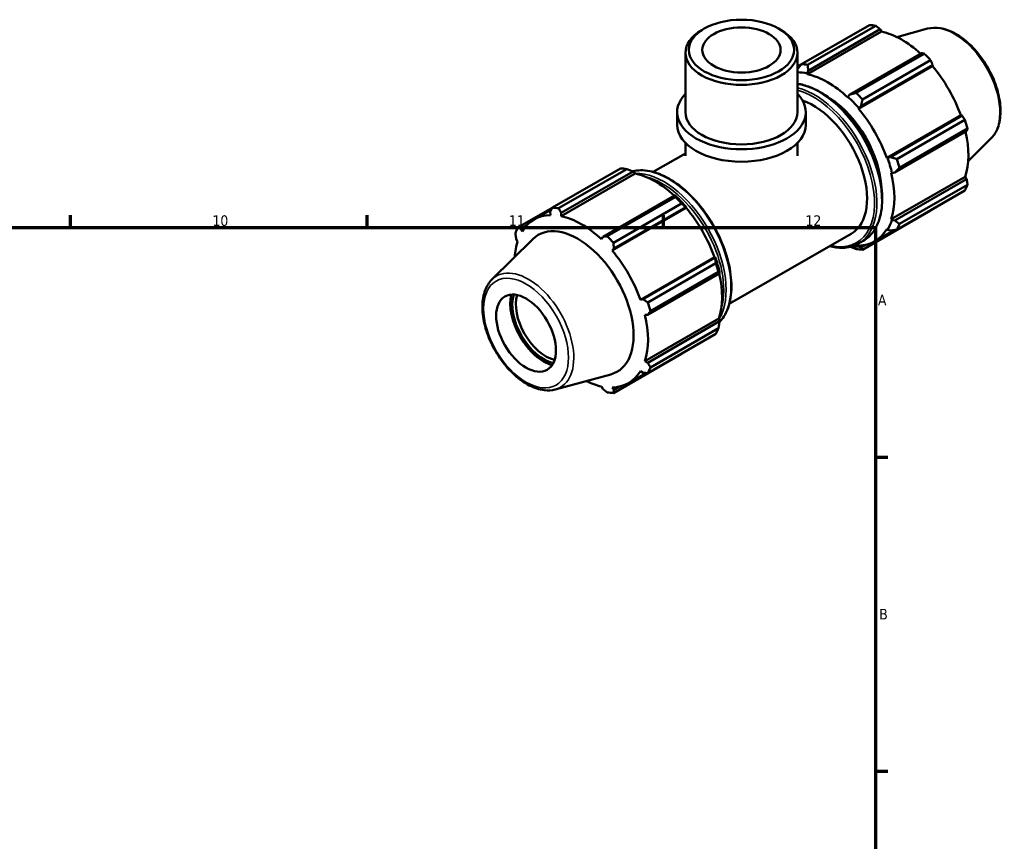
# Model space of a CAD drawing. Header units: millimetres. Extents: x 0 to 931, y 0 to 858.
# Tile 6 of 6: x 619 to 851, y 429 to 623. Entities that reach past the tile are written whole.
import ezdxf

# ---------------------------------------------------------------- set-up
doc = ezdxf.new("R2010")
doc.units = ezdxf.units.MM
for name, color, linetype, lineweight in [('Border (ISO)', 7, 'Continuous', 70), ('Visible (ISO)', 7, 'Continuous', 50), ('Visible Narrow (ISO)', 7, 'Continuous', 35)]:
    doc.layers.add(name, color=color, linetype=linetype, lineweight=lineweight)
doc.styles.add('Note Text (ISO)', font='tahoma.ttf')

# ---------------------------------------------------------------- blocks, each defined once
blk = doc.blocks.new('Borders Default Border')
at = {"layer": 'Border (ISO)'}
for p, q in [((630.75, 574), (630.75, 576.9)), ((700.83, 574), (700.83, 576.9)), ((770.92, 574), (770.92, 576.9)), ((821, 519.75), (823.9, 519.75)), ((821, 445.5), (823.9, 445.5))]:
    blk.add_line(p, q, dxfattribs=at)
at = {"layer": 'Border (ISO)', "flags": 128}
blk.add_lwpolyline([(20, 20), (20, 574), (821, 574), (821, 20), (20, 20)], dxfattribs=at)
at = {"layer": 'Border (ISO)', "color": 232, "true_color": 0xca0064, "char_height": 2.5, "attachment_point": 7, "style": 'Note Text (ISO)'}
for s, insert in [('10', (664.29, 574.35)), ('11', (734.37, 574.4)), ('12', (804.46, 574.4)), ('A', (821.59, 555.62)), ('B', (821.89, 481.37))]:
    blk.add_mtext(s, dxfattribs=dict(at, insert=insert))

msp = doc.modelspace()

# ---------------------------------------------------------------- linework, layer by layer
at = {"layer": 'Visible (ISO)'}
for p, q in [((803.4871, 612.6106), (819.5732, 621.8739)), ((821.0547, 621.7303), (804.9686, 612.467)), ((780.5109, 621.0301), (779.9478, 620.7034)), ((798.1533, 621.0301), (798.7163, 620.7034)), ((804.9508, 610.2455), (822.4411, 620.3175)), ((805.1371, 611.0905), (822.1226, 620.8718)), ((822.1226, 620.8718), (822.4411, 620.3175)), ((833.3448, 621.0315), (826.0282, 619.0471)), ((776.1116, 601.2735), (776.1116, 615.3408)), ((802.5526, 601.2735), (802.5526, 615.3408)), ((831.9206, 615.2295), (814.9352, 605.4482)), ((816.4613, 605.8488), (832.5474, 615.1121)), ((803.4364, 612.5451), (802.5526, 612.0362)), ((816.9844, 602.0986), (834.4746, 612.1706)), ((817.5588, 602.6808), (834.5443, 612.4621)), ((834.0289, 613.5494), (817.9428, 604.2861)), ((834.5443, 612.4621), (834.4746, 612.1706)), ((802.5526, 611.7517), (803.0409, 612.0329)), ((804.8998, 610.462), (805.1371, 611.0905)), ((804.9508, 610.2455), (804.8998, 610.462)), ((814.9352, 605.4482), (814.4937, 604.9373)), ((814.4937, 604.9373), (814.4427, 604.7795)), ((774.1285, 598.3303), (774.1285, 601.2735)), ((804.5356, 598.3303), (804.5356, 601.2735)), ((816.9844, 602.0986), (817.0627, 602.2275)), ((817.0627, 602.2275), (817.5588, 602.6808)), ((823.6961, 590.4736), (841.1864, 600.5455)), ((841.4726, 600.462), (824.4871, 590.6808)), ((841.1864, 600.5455), (841.4726, 600.462)), ((826.0694, 590.2105), (842.1555, 599.4739)), ((825.5739, 587.0215), (842.5593, 596.8028)), ((842.7691, 597.4076), (826.6831, 588.1442)), ((776.1116, 590.9578), (776.1116, 594.0069)), ((802.5526, 590.9578), (802.5526, 594.0069)), ((848.3112, 595.0419), (842.9225, 589.7098)), ((768.4876, 587.1499), (776.1116, 591.5402)), ((823.8466, 590.4775), (823.6961, 590.4736)), ((824.4871, 590.6808), (823.8466, 590.4775)), ((744.6352, 578.72), (760.7213, 587.9834)), ((762.2028, 587.8398), (746.1167, 578.5764)), ((764.2215, 586.791), (746.7312, 576.719)), ((746.7435, 577.4639), (763.729, 587.2451)), ((763.729, 587.2451), (764.1704, 587.0076)), ((764.1704, 587.0076), (764.2215, 586.791)), ((824.7489, 586.9286), (824.9108, 586.8944)), ((824.9108, 586.8944), (825.5739, 587.0215)), ((824.7489, 575.9543), (842.2392, 586.0263)), ((842.5593, 585.4744), (825.5739, 575.6931)), ((842.2392, 586.0263), (842.5593, 585.4744)), ((842.1555, 582.7604), (826.0694, 573.497)), ((826.6831, 574.8565), (842.7691, 584.1199)), ((773.527, 581.6028), (756.5415, 571.8215)), ((757.6094, 571.9582), (773.6955, 581.2216)), ((775.177, 579.6589), (759.0909, 570.3955)), ((773.7644, 581.4828), (773.527, 581.6028)), ((744.6085, 578.6684), (736.5087, 574.004)), ((740.3387, 575.9251), (744.3997, 578.2637)), ((744.1198, 577.7182), (744.1895, 576.9655)), ((746.7312, 576.719), (746.7435, 577.4639)), ((776.255, 578.6442), (758.7647, 568.5722)), ((759.1652, 569.0542), (776.1507, 578.8355)), ((776.1507, 578.8355), (776.3334, 578.7731)), ((776.3334, 578.7731), (776.255, 578.6442)), ((817.9428, 568.781), (834.0289, 578.0443)), ((824.9108, 575.8021), (824.7489, 575.9543)), ((825.5739, 575.6931), (824.9108, 575.8021)), ((737.1916, 573.6976), (738.5187, 574.4618)), ((737.4777, 573.0705), (737.1916, 573.6976)), ((786.4527, 555.9529), (815.2852, 572.5564)), ((820.8351, 570.7673), (825.4229, 573.4092)), ((823.6961, 573.6219), (823.8466, 573.4446)), ((823.8466, 573.4446), (824.4871, 573.2855)), ((730.353, 561.7224), (740.0183, 571.2864)), ((736.1048, 571.29), (736.4249, 570.7381)), ((756.5415, 571.8215), (756.223, 571.2531)), ((817.0053, 570.2235), (818.1366, 570.875)), ((758.7647, 568.5722), (759.1652, 569.0542)), ((817.0627, 569.5077), (816.9844, 569.7269)), ((817.5588, 569.2649), (817.0627, 569.5077)), ((818.7447, 569.9477), (817.5588, 569.2649)), ((782.9668, 567.0191), (765.4765, 556.9471)), ((783.0789, 566.8354), (766.0935, 557.0541)), ((767.2175, 556.32), (783.3036, 565.5833)), ((782.9668, 567.0191), (783.1173, 567.023)), ((783.1173, 567.023), (783.0789, 566.8354)), ((783.9172, 563.517), (767.8312, 554.2537)), ((784.1657, 563.1761), (784.1814, 563.44)), ((767.1802, 553.3948), (784.1657, 563.1761)), ((766.0935, 557.0541), (765.4765, 556.9471)), ((766.5293, 553.4022), (767.1802, 553.3948)), ((784.0196, 552.4998), (766.5293, 542.4278)), ((784.1657, 551.8477), (767.1802, 542.0665)), ((784.0196, 552.4998), (784.1814, 552.3476)), ((784.1814, 552.3476), (784.1657, 551.8477)), ((767.8312, 540.966), (783.9172, 550.2293)), ((783.3036, 548.8698), (767.2175, 539.6065)), ((759.0909, 534.8904), (775.177, 544.1538)), ((767.1802, 542.0665), (766.5293, 542.4278)), ((765.4765, 540.0954), (766.0935, 539.6588)), ((745.3193, 535.7329), (758.4426, 539.2921)), ((762.6155, 537.2408), (766.7595, 539.6272)), ((756.223, 536.4469), (756.5415, 535.8926)), ((759.1652, 535.6382), (758.7647, 536.2004)), ((760.525, 536.4213), (759.1652, 535.6382))]:
    msp.add_line(p, q, dxfattribs=at)
for centre, major_axis, ratio in [((789.3321, 615.9893), (12.4273, 0), 0.5758617), ((789.3321, 615.9893), (9.2544, 0), 0.5758617), ((738.4204, 549.0641), (4.9903, -8.6658), 0.57809312)]:
    msp.add_ellipse(centre, major_axis=major_axis, ratio=ratio, dxfattribs=at)
for centre, major_axis, ratio, start_param, end_param in [((826.8011, 599.9591), (-11.9768, 20.798), 0.57809312, 5.84515614, 5.93968373), ((789.3321, 615.3408), (-13.2205, 0), 0.5758617, 5.50163969, 10.20632358), ((827.187, 600.1814), (11.1384, -19.3421), 0.57809312, 2.06964335, 2.66356082), ((826.8011, 599.9591), (11.9768, -20.798), 0.57809312, 1.91816532, 2.01269291), ((810.715, 590.6958), (-11.9768, 20.798), 0.57809312, 5.84515614, 5.93968373), ((827.187, 600.1814), (11.1384, -19.3421), 0.57809312, 1.26729742, 1.87816265), ((809.6967, 590.1094), (-11.2582, 19.5501), 0.57809312, 5.80515347, 5.96407483), ((809.6967, 590.1094), (-11.1384, 19.3421), 0.57809312, 5.19428823, 5.80515347), ((789.3321, 601.2735), (-15.2036, 0), 0.5758617, 5.76671017, 9.9412531), ((810.715, 590.6958), (-11.9768, 20.798), 0.57809312, 5.05975798, 5.15428557), ((806.3026, 588.1549), (8.9826, -15.5985), 0.57809312, 0, 2.55948342), ((809.6967, 590.1094), (8.9826, -15.5985), 0.57809312, 0.83167683, 2.30991583), ((809.6967, 590.1094), (11.2582, -19.5501), 0.57809312, 1.87816265, 2.05269558), ((789.3321, 601.2735), (-13.2205, 0), 0.5758617, 0, 3.14159265), ((809.6967, 590.1094), (-11.1384, 19.3421), 0.57809312, 4.40889007, 5.01975531), ((789.3321, 598.3303), (-15.2036, 0), 0.5758617, 0, 3.14159265), ((826.8011, 599.9591), (11.9768, -20.798), 0.57809312, 1.13276716, 1.22729475), ((827.187, 600.1814), (11.1384, -19.3421), 0.57809312, 0.48189925, 1.07597742), ((809.6967, 590.1094), (11.2582, -19.5501), 0.57809312, 1.09276449, 1.26729742), ((810.715, 590.6958), (-11.9768, 20.798), 0.57809312, 4.27435981, 4.3688874), ((767.9492, 566.0686), (-11.9768, 20.798), 0.57809312, 5.84515614, 5.93968373), ((768.9674, 566.6549), (11.1384, -19.3421), 0.57809312, 2.06964335, 2.66356082), ((809.6967, 590.1094), (-11.1384, 19.3421), 0.57809312, 3.62349191, 4.23435714), ((826.8011, 599.9591), (11.9768, -20.798), 0.57809312, 0.34736899, 0.44189659), ((767.9492, 566.0686), (11.9768, -20.798), 0.57809312, 1.91816532, 2.01269291), ((768.9674, 566.6549), (-11.2582, 19.5501), 0.57809312, 5.01975531, 5.19428823), ((751.8631, 556.8052), (-11.9768, 20.798), 0.57809312, 5.84515614, 5.93968373), ((768.9674, 566.6549), (11.1384, -19.3421), 0.57809312, 1.26729742, 1.87816265), ((751.4771, 556.583), (-11.1384, 19.3421), 0.57809312, 5.9796864, 6.59055163), ((751.4771, 556.583), (-11.1384, 19.3421), 0.57809312, 5.19428823, 5.80515347), ((809.6967, 590.1094), (11.2582, -19.5501), 0.57809312, 0.30736633, 0.48189925), ((810.715, 590.6958), (11.9768, -20.798), 0.57809312, 0.34736899, 0.44189659), ((751.8631, 556.8052), (-11.9768, 20.798), 0.57809312, 0.34736899, 0.44189659), ((750.6392, 556.1004), (-9.3184, 16.1817), 0.57809312, 2.99042705, 6.43435091), ((809.6967, 590.1094), (11.1384, -19.3421), 0.57809312, 5.9796864, 6.59055163), ((751.4771, 556.583), (11.1384, -19.3421), 0.57809312, 3.62349191, 3.85156612), ((751.8631, 556.8052), (11.9768, -20.798), 0.57809312, 1.91816532, 2.01269291), ((751.4771, 556.583), (-11.1384, 19.3421), 0.57809312, 4.40889007, 5.01975531), ((809.6967, 590.1094), (11.2582, -19.5501), 0.57809312, 5.87483331, 5.9796864), ((810.715, 590.6958), (11.9768, -20.798), 0.57809312, 5.84515614, 5.93968373), ((768.9674, 566.6549), (-11.2582, 19.5501), 0.57809312, 4.23435714, 4.40889007), ((767.9492, 566.0686), (11.9768, -20.798), 0.57809312, 1.13276716, 1.22729475), ((768.9674, 566.6549), (11.1384, -19.3421), 0.57809312, 0.48189925, 1.07597742), ((742.663, 551.5073), (-5.6268, 9.771), 0.57809312, 0.54407232, 2.59752033), ((742.663, 551.5073), (5.2897, -9.1858), 0.57809312, 3.62898058, 5.79579738), ((743.0873, 551.7516), (-4.9903, 8.6658), 0.57809312, 0.48452789, 2.65706476), ((751.8631, 556.8052), (11.9768, -20.798), 0.57809312, 1.13276716, 1.22729475), ((751.4771, 556.583), (-11.1384, 19.3421), 0.57809312, 3.62349191, 4.23435714), ((767.9492, 566.0686), (11.9768, -20.798), 0.57809312, 0.34736899, 0.44189659), ((751.4771, 556.583), (11.1384, -19.3421), 0.57809312, 5.9796864, 6.59055163), ((751.8631, 556.8052), (11.9768, -20.798), 0.57809312, 0.34736899, 0.44189659), ((751.4771, 556.583), (11.1384, -19.3421), 0.57809312, 5.57321184, 5.80515347), ((751.8631, 556.8052), (11.9768, -20.798), 0.57809312, 5.84515614, 5.93968373)]:
    msp.add_ellipse(centre, major_axis=major_axis, ratio=ratio, start_param=start_param, end_param=end_param, dxfattribs=at)
for points, weights in [([(822.1226, 620.8718), (821.6017, 621.2935), (821.0547, 621.7303)], [1.00505210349, 1.00293231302, 1]), ([(832.5474, 615.1121), (832.2298, 615.1732), (831.9206, 615.2295)], [1, 1.00293231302, 1.00505210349]), ([(803.4871, 612.6106), (803.0046, 611.9879), (802.5526, 611.3961)], [1.01716554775, 1.01236309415, 1.00682762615]), ([(805.1371, 611.0905), (805.048, 611.7609), (804.9686, 612.467)], [1.00634947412, 1.01215626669, 1.01716554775]), ([(834.5443, 612.4621), (834.294, 612.9959), (834.0289, 613.5494)], [1.00505210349, 1.00293231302, 1]), ([(816.4613, 605.8488), (815.676, 605.6406), (814.9352, 605.4482)], [1.01716554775, 1.01215626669, 1.00634947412]), ([(817.5588, 602.6808), (817.7403, 603.4633), (817.9428, 604.2861)], [1.00634947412, 1.01215626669, 1.01716554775]), ([(842.1555, 599.4739), (841.8092, 599.9793), (841.4726, 600.462)], [1, 1.00293231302, 1.00505210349]), ([(842.5593, 596.8028), (842.6643, 597.1002), (842.7691, 597.4076)], [1.00505210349, 1.00293231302, 1]), ([(826.0694, 590.2105), (825.2555, 590.4466), (824.4871, 590.6808)], [1.01716554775, 1.01215626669, 1.00634947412]), ([(762.2028, 587.8398), (762.9881, 587.5402), (763.729, 587.2451)], [1.01716554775, 1.01215626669, 1.00634947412]), ([(825.5739, 587.0215), (826.1105, 587.5676), (826.6831, 588.1442)], [1.00634947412, 1.01215626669, 1.01716554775]), ([(842.7691, 584.1199), (842.6643, 584.8122), (842.5593, 585.4744)], [1, 1.00293231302, 1.00505210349]), ([(773.527, 581.6028), (773.6162, 581.4199), (773.6955, 581.2216)], [1.00634947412, 1.01215626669, 1.01716554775]), ([(775.177, 579.6589), (775.6804, 579.2426), (776.1507, 578.8355)], [1.01716554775, 1.01215626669, 1.00634947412]), ([(744.1198, 577.7182), (744.3701, 578.2077), (744.6352, 578.72)], [1.00505210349, 1.00293231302, 1]), ([(746.1167, 578.5764), (746.4344, 578.0075), (746.7435, 577.4639)], [1, 1.00293231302, 1.00505210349]), ([(834.0289, 578.0443), (834.0423, 578.0702), (834.0556, 578.096)], [1, 1.00014757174, 1.00029308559]), ([(826.6831, 574.8565), (826.1105, 575.2795), (825.5739, 575.6931)], [1.01716554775, 1.01215626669, 1.00634947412]), ([(736.1048, 571.29), (735.9999, 571.9522), (735.895, 572.6445)], [1.00505210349, 1.00293231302, 1]), ([(736.5087, 574.004), (736.8549, 573.8464), (737.1916, 573.6976)], [1, 1.00293231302, 1.00505210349]), ([(824.4871, 573.2855), (825.2555, 573.3853), (826.0694, 573.497)], [1.00634947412, 1.01215626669, 1.01716554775]), ([(756.5415, 571.8215), (757.0624, 571.8872), (757.6094, 571.9582)], [1.00505210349, 1.00293231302, 1]), ([(759.0909, 570.3955), (759.1267, 569.7099), (759.1652, 569.0542)], [1, 1.00293231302, 1.00505210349]), ([(815.0935, 569.4563), (815.7596, 569.1923), (816.4613, 568.9246)], [1.00757087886, 1.01268695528, 1.01716554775]), ([(817.9428, 568.781), (817.7403, 569.024), (817.5588, 569.2649)], [1.01716554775, 1.01215626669, 1.00634947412]), ([(783.0789, 566.8354), (783.1956, 566.2259), (783.3036, 565.5833)], [1.00634947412, 1.01215626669, 1.01716554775]), ([(783.9172, 563.517), (784.0507, 563.3469), (784.1657, 563.1761)], [1.01716554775, 1.01215626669, 1.00634947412]), ([(766.0935, 557.0541), (766.6419, 556.6933), (767.2175, 556.32)], [1.00505210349, 1.00293231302, 1]), ([(767.8312, 554.2537), (767.4969, 553.8142), (767.1802, 553.3948)], [1, 1.00293231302, 1.00505210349]), ([(784.1657, 551.8477), (784.0507, 551.0589), (783.9172, 550.2293)], [1.00634947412, 1.01215626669, 1.01716554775]), ([(775.2277, 544.2192), (775.2024, 544.1866), (775.177, 544.1538)], [1.01665552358, 1.01691156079, 1.01716554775]), ([(767.1802, 542.0665), (767.4969, 541.5262), (767.8312, 540.966)], [1.00505210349, 1.00293231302, 1]), ([(767.2175, 539.6065), (766.6419, 539.6319), (766.0935, 539.6588)], [1, 1.00293231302, 1.00505210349]), ([(757.6094, 535.0341), (757.0624, 535.4708), (756.5415, 535.8926)], [1, 1.00293231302, 1.00505210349]), ([(759.1652, 535.6382), (759.1267, 535.2707), (759.0909, 534.8904)], [1.00505210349, 1.00293231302, 1])]:
    msp.add_rational_spline(points, weights, degree=2, dxfattribs=at)
for points, knots in [([(833.3448, 621.0315), (834.2835, 621.286), (835.2998, 621.3172), (837.4736, 620.9593), (838.6381, 620.5317), (840.9785, 619.2464), (842.1539, 618.372), (844.3691, 616.2822), (845.4086, 615.0675), (847.2527, 612.4249), (848.0578, 610.9984), (849.3594, 608.0684), (849.8557, 606.5655), (850.4867, 603.62), (850.62, 602.1781), (850.4885, 599.4945), (850.2239, 598.2515), (849.3892, 596.3552), (848.9072, 595.6318), (848.3112, 595.0419)], [5.65088645, 5.65088645, 5.65088645, 5.65088645, 5.94146716, 5.94146716, 6.26007761, 6.26007761, 6.59097, 6.59097, 6.92117176, 6.92117176, 7.24985706, 7.24985706, 7.57862168, 7.57862168, 7.9089938, 7.9089938, 8.23961481, 8.23961481, 8.49014791, 8.49014791, 8.49014791, 8.49014791]), ([(802.5526, 607.9892), (803.5321, 607.8623), (804.5448, 607.5946), (807.149, 606.5776), (808.7578, 605.6453), (811.8846, 603.2476), (813.4019, 601.7816), (816.1909, 598.4687), (817.4625, 596.6229), (819.6348, 592.7367), (820.5354, 590.697), (821.8757, 586.625), (822.3148, 584.5934), (822.683, 580.7383), (822.6113, 578.9155), (821.9528, 575.6673), (821.367, 574.2401), (819.8838, 572.1616), (819.0713, 571.4132), (818.1366, 570.875)], [5.91474797, 5.91474797, 5.91474797, 5.91474797, 6.12422039, 6.12422039, 6.44686296, 6.44686296, 6.77000673, 6.77000673, 7.09260716, 7.09260716, 7.41500035, 7.41500035, 7.73766367, 7.73766367, 8.06086561, 8.06086561, 8.38311325, 8.38311325, 8.64131351, 8.64131351, 8.64131351, 8.64131351]), ([(763.5707, 587.308), (764.1697, 587.4573), (764.7976, 587.5379), (766.8653, 587.577), (768.3845, 587.2758), (771.5108, 586.0549), (773.1196, 585.1226), (776.2464, 582.725), (777.7637, 581.259), (780.5528, 577.946), (781.8243, 576.1003), (783.9967, 572.214), (784.8973, 570.1744), (786.2375, 566.1024), (786.6766, 564.0708), (787.0448, 560.2156), (786.9732, 558.3928), (786.3147, 555.1446), (785.7288, 553.7175), (784.6676, 552.2303), (784.4102, 551.9199), (784.1343, 551.634)], [5.66343987, 5.66343987, 5.66343987, 5.66343987, 5.80806922, 5.80806922, 6.12422039, 6.12422039, 6.44686296, 6.44686296, 6.77000673, 6.77000673, 7.09260716, 7.09260716, 7.41500035, 7.41500035, 7.73766367, 7.73766367, 8.06086561, 8.06086561, 8.38311325, 8.38311325, 8.47616712, 8.47616712, 8.47616712, 8.47616712]), ([(817.0053, 570.2235), (815.8891, 569.5807), (814.6012, 569.2403), (812.2434, 569.1958), (811.2219, 569.3315), (810.1766, 569.6145)], [2.358128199, 2.358128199, 2.358128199, 2.358128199, 2.666476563, 2.666476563, 2.883543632, 2.883543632, 2.883543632, 2.883543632]), ([(730.353, 561.7224), (729.6616, 561.0383), (729.1246, 560.175), (728.343, 558.1152), (728.1284, 556.8934), (728.0653, 554.224), (728.2316, 552.7685), (728.9272, 549.8036), (729.456, 548.2948), (730.8161, 545.3735), (731.6457, 543.9611), (733.5265, 541.3647), (734.5773, 540.181), (736.8082, 538.1568), (737.9884, 537.3179), (740.3754, 536.0846), (741.5833, 535.6896), (743.6424, 535.4596), (744.51, 535.5134), (745.3193, 535.7329)], [0.93463005, 0.93463005, 0.93463005, 0.93463005, 1.22521076, 1.22521076, 1.54382122, 1.54382122, 1.87471361, 1.87471361, 2.20491536, 2.20491536, 2.53360066, 2.53360066, 2.86236529, 2.86236529, 3.1927374, 3.1927374, 3.52335841, 3.52335841, 3.77389151, 3.77389151, 3.77389151, 3.77389151])]:
    msp.add_open_spline(points, degree=3, knots=knots, dxfattribs=at)
at = {"layer": 'Visible Narrow (ISO)'}
for centre, major_axis, start_param, end_param in [((839.6837, 607.3777), (-7.5695, 13.1447), 3.29275825, 6.13201971), ((807.7168, 588.9693), (10.4198, -18.0943), 0, 2.7154636), ((806.5855, 588.3178), (10.4198, -18.0943), 0, 2.63479512), ((806.3026, 588.1549), (10.2202, -17.7476), 5.78595331, 8.9032532), ((772.0787, 568.4466), (-10.4198, 18.0943), 3.31383019, 6.11244049), ((770.9473, 567.7951), (10.4198, -18.0943), 0.3133788, 2.83242415), ((770.6645, 567.6322), (10.2202, -17.7476), 0.50620086, 2.6353918), ((738.9805, 549.3866), (-7.5695, 13.1447), 2.99042705, 6.43435091)]:
    msp.add_ellipse(centre, major_axis=major_axis, ratio=0.57809312, start_param=start_param, end_param=end_param, dxfattribs=at)
msp.add_ellipse((738.4204, 549.0641), major_axis=(7.0814, -12.297), ratio=0.57809312, dxfattribs=at)

# ---------------------------------------------------------------- block references
msp.add_blockref('Borders Default Border', (0, 0))

doc.saveas('drawing.dxf')
